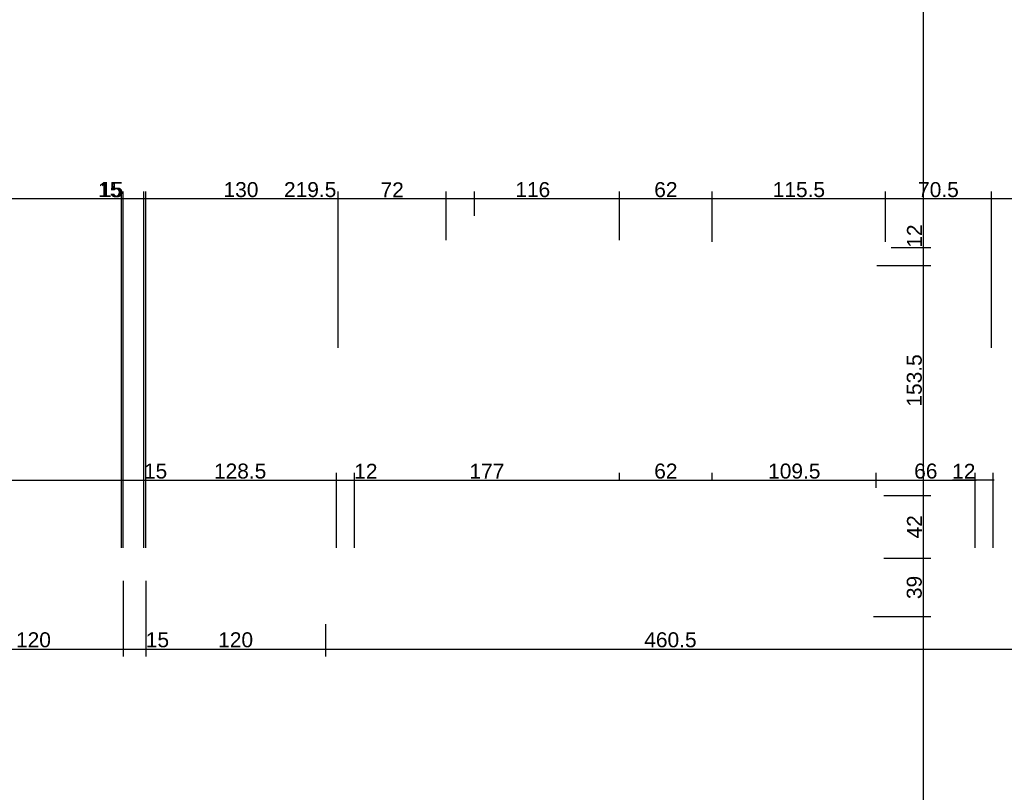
# Model space of a CAD drawing. Header units: millimetres. Extents: x 126553 to 403692, y -95821 to 38049.
# Tile 67 of 256: x 163452 to 164109, y -17840 to -17324. Entities that reach past the tile are written whole.
import ezdxf

# ---------------------------------------------------------------- set-up
doc = ezdxf.new("R2010")
doc.units = ezdxf.units.MM
doc.layers.add('11_wymiary', color=55, linetype='Continuous')
doc.layers.add('11_wymiary @ 50', color=55, linetype='Continuous')
doc.styles.add('11_RJ', font='arial.ttf')
doc.dimstyles.new('11_RJ (cc)', dxfattribs={"dimtxt": 0.2, "dimasz": 0.001, "dimexe": 0.1, "dimexo": 0.1, "dimgap": 0.02, "dimtad": 1, "dimdec": 1, "dimrnd": 0.5, "dimzin": 12, "dimdsep": 46, "dimtxsty": '11_RJ', "dimblk": 'OBLIQUE', "dimcen": 0, "dimdle": 0.01, "dimclrd": 256, "dimclre": 256, "dimclrt": 2, "dimazin": 3, "dimtfac": 1, "dimtdec": 1, "dimtofl": 0, "dimtmove": 0, "dimatfit": 3, "dimldrblk": 'DOT', "dimfxl": 1, "dimtolj": 1, "dimtzin": 13, "dimarcsym": 0})

# ---------------------------------------------------------------- blocks, each defined once
blk = doc.blocks.new('_Oblique')
at = {"color": 0, "linetype": 'ByBlock', "lineweight": -2}
blk.add_line((-0.5, -0.5), (0.5, 0.5), dxfattribs=at)
blk = doc.blocks.new('*D1698')
at = {"layer": '11_wymiary', "lineweight": -2, "transparency": 16777216}
for p, q in [((163314.37, -17586.6), (163314.37, -17636.67)), ((163519.87, -17676.74), (163519.87, -17626.67)), ((163313.87, -17631.67), (163520.37, -17631.67))]:
    blk.add_line(p, q, dxfattribs=at)
at = {"layer": 'Defpoints', "color": 0, "transparency": 16777216}
for p in [(163314.37, -17581.6), (163519.87, -17631.67), (163519.87, -17681.74)]:
    blk.add_point(p, dxfattribs=at)
at = {"layer": '11_wymiary', "lineweight": -2, "transparency": 16777216, "xscale": 0.05, "yscale": 0.05, "zscale": 0.05, "rotation": 180}
blk.add_blockref('_Oblique', (163314.37, -17631.67), dxfattribs=at)
at = {"layer": '11_wymiary', "lineweight": -2, "transparency": 16777216, "xscale": 0.05, "yscale": 0.05, "zscale": 0.05}
blk.add_blockref('_Oblique', (163519.87, -17631.67), dxfattribs=at)
at = {"layer": '11_wymiary', "color": 2, "transparency": 16777216, "insert": (163417.12, -17625.56), "char_height": 10, "attachment_point": 5, "style": '11_RJ'}
blk.add_mtext('\\A1;205.5', dxfattribs=at)
blk = doc.blocks.new('_Dot')
at = {"color": 0, "linetype": 'ByBlock', "lineweight": -2}
blk.add_line((-0.5, 0), (-1, 0), dxfattribs=at)
at = {"color": 0, "linetype": 'ByBlock', "const_width": 0.5}
blk.add_lwpolyline([(-0.25, 0, 1), (0.25, 0, 1)], format="xyb", close=True, dxfattribs=at)
blk = doc.blocks.new('*D1699')
at = {"layer": '11_wymiary', "lineweight": -2, "transparency": 16777216}
for p, q in [((163519.87, -17676.74), (163519.87, -17626.67)), ((163534.87, -17676.74), (163534.87, -17626.67)), ((163519.37, -17631.67), (163534.87, -17631.67)), ((163534.87, -17631.67), (163550.38, -17631.67))]:
    blk.add_line(p, q, dxfattribs=at)
at = {"layer": 'Defpoints', "color": 0, "transparency": 16777216}
for p in [(163534.87, -17631.67), (163519.87, -17681.74), (163534.87, -17681.74)]:
    blk.add_point(p, dxfattribs=at)
at = {"layer": '11_wymiary', "lineweight": -2, "transparency": 16777216, "xscale": 0.05, "yscale": 0.05, "zscale": 0.05, "rotation": 180}
blk.add_blockref('_Oblique', (163519.87, -17631.67), dxfattribs=at)
at = {"layer": '11_wymiary', "lineweight": -2, "transparency": 16777216, "xscale": 0.05, "yscale": 0.05, "zscale": 0.05}
blk.add_blockref('_Oblique', (163534.87, -17631.67), dxfattribs=at)
at = {"layer": '11_wymiary', "color": 2, "transparency": 16777216, "insert": (163542.65, -17625.56), "char_height": 10, "attachment_point": 5, "style": '11_RJ'}
blk.add_mtext('\\A1;15', dxfattribs=at)
blk = doc.blocks.new('*D1700')
at = {"layer": '11_wymiary', "lineweight": -2, "transparency": 16777216}
for p, q in [((163534.87, -17676.74), (163534.87, -17626.67)), ((163663.37, -17676.74), (163663.37, -17626.67)), ((163534.37, -17631.67), (163663.87, -17631.67))]:
    blk.add_line(p, q, dxfattribs=at)
at = {"layer": 'Defpoints', "color": 0, "transparency": 16777216}
for p in [(163663.37, -17631.67), (163534.87, -17681.74), (163663.37, -17681.74)]:
    blk.add_point(p, dxfattribs=at)
at = {"layer": '11_wymiary', "lineweight": -2, "transparency": 16777216, "xscale": 0.05, "yscale": 0.05, "zscale": 0.05, "rotation": 180}
blk.add_blockref('_Oblique', (163534.87, -17631.67), dxfattribs=at)
at = {"layer": '11_wymiary', "lineweight": -2, "transparency": 16777216, "xscale": 0.05, "yscale": 0.05, "zscale": 0.05}
blk.add_blockref('_Oblique', (163663.37, -17631.67), dxfattribs=at)
at = {"layer": '11_wymiary', "color": 2, "transparency": 16777216, "insert": (163599.12, -17625.56), "char_height": 10, "attachment_point": 5, "style": '11_RJ'}
blk.add_mtext('\\A1;128.5', dxfattribs=at)
blk = doc.blocks.new('*D1701')
at = {"layer": '11_wymiary', "lineweight": -2, "transparency": 16777216}
for p, q in [((163663.37, -17676.74), (163663.37, -17626.67)), ((163675.37, -17676.74), (163675.37, -17626.67)), ((163662.87, -17631.67), (163675.37, -17631.67)), ((163675.37, -17631.67), (163690.7, -17631.67))]:
    blk.add_line(p, q, dxfattribs=at)
at = {"layer": 'Defpoints', "color": 0, "transparency": 16777216}
for p in [(163675.37, -17631.67), (163663.37, -17681.74), (163675.37, -17681.74)]:
    blk.add_point(p, dxfattribs=at)
at = {"layer": '11_wymiary', "lineweight": -2, "transparency": 16777216, "xscale": 0.05, "yscale": 0.05, "zscale": 0.05, "rotation": 180}
blk.add_blockref('_Oblique', (163663.37, -17631.67), dxfattribs=at)
at = {"layer": '11_wymiary', "lineweight": -2, "transparency": 16777216, "xscale": 0.05, "yscale": 0.05, "zscale": 0.05}
blk.add_blockref('_Oblique', (163675.37, -17631.67), dxfattribs=at)
at = {"layer": '11_wymiary', "color": 2, "transparency": 16777216, "insert": (163683.06, -17625.65), "char_height": 10, "attachment_point": 5, "style": '11_RJ'}
blk.add_mtext('\\A1;12', dxfattribs=at)
blk = doc.blocks.new('*D1702')
at = {"layer": '11_wymiary', "lineweight": -2, "transparency": 16777216}
for p, q in [((163675.37, -17676.74), (163675.37, -17626.67)), ((163852.37, -17631.74), (163852.37, -17626.67)), ((163674.87, -17631.67), (163852.87, -17631.67))]:
    blk.add_line(p, q, dxfattribs=at)
at = {"layer": 'Defpoints', "color": 0, "transparency": 16777216}
for p in [(163852.37, -17631.67), (163852.37, -17636.74), (163675.37, -17681.74)]:
    blk.add_point(p, dxfattribs=at)
at = {"layer": '11_wymiary', "lineweight": -2, "transparency": 16777216, "xscale": 0.05, "yscale": 0.05, "zscale": 0.05, "rotation": 180}
blk.add_blockref('_Oblique', (163675.37, -17631.67), dxfattribs=at)
at = {"layer": '11_wymiary', "lineweight": -2, "transparency": 16777216, "xscale": 0.05, "yscale": 0.05, "zscale": 0.05}
blk.add_blockref('_Oblique', (163852.37, -17631.67), dxfattribs=at)
at = {"layer": '11_wymiary', "color": 2, "transparency": 16777216, "insert": (163763.87, -17625.65), "char_height": 10, "attachment_point": 5, "style": '11_RJ'}
blk.add_mtext('\\A1;177', dxfattribs=at)
blk = doc.blocks.new('*D1703')
at = {"layer": '11_wymiary', "lineweight": -2, "transparency": 16777216}
for p, q in [((163852.37, -17631.74), (163852.37, -17626.67)), ((163914.37, -17631.74), (163914.37, -17626.67)), ((163851.87, -17631.67), (163914.87, -17631.67))]:
    blk.add_line(p, q, dxfattribs=at)
at = {"layer": 'Defpoints', "color": 0, "transparency": 16777216}
for p in [(163852.37, -17636.74), (163914.37, -17631.67), (163914.37, -17636.74)]:
    blk.add_point(p, dxfattribs=at)
at = {"layer": '11_wymiary', "lineweight": -2, "transparency": 16777216, "xscale": 0.05, "yscale": 0.05, "zscale": 0.05, "rotation": 180}
blk.add_blockref('_Oblique', (163852.37, -17631.67), dxfattribs=at)
at = {"layer": '11_wymiary', "lineweight": -2, "transparency": 16777216, "xscale": 0.05, "yscale": 0.05, "zscale": 0.05}
blk.add_blockref('_Oblique', (163914.37, -17631.67), dxfattribs=at)
at = {"layer": '11_wymiary', "color": 2, "transparency": 16777216, "insert": (163883.37, -17625.56), "char_height": 10, "attachment_point": 5, "style": '11_RJ'}
blk.add_mtext('\\A1;62', dxfattribs=at)
blk = doc.blocks.new('*D805')
at = {"layer": '11_wymiary', "lineweight": -2, "transparency": 16777216}
for p, q in [((163521.12, -17698.74), (163521.12, -17749.36)), ((163401.12, -17727.74), (163401.12, -17749.36)), ((163400.62, -17744.36), (163521.62, -17744.36))]:
    blk.add_line(p, q, dxfattribs=at)
at = {"layer": 'Defpoints', "color": 0, "transparency": 16777216}
for p in [(163521.12, -17693.74), (163401.12, -17722.74), (163521.12, -17744.36)]:
    blk.add_point(p, dxfattribs=at)
at = {"layer": '11_wymiary', "lineweight": -2, "transparency": 16777216, "xscale": 0.05, "yscale": 0.05, "zscale": 0.05, "rotation": 180}
blk.add_blockref('_Oblique', (163401.12, -17744.36), dxfattribs=at)
at = {"layer": '11_wymiary', "lineweight": -2, "transparency": 16777216, "xscale": 0.05, "yscale": 0.05, "zscale": 0.05}
blk.add_blockref('_Oblique', (163521.12, -17744.36), dxfattribs=at)
at = {"layer": '11_wymiary', "color": 2, "transparency": 16777216, "insert": (163461.12, -17738.25), "char_height": 10, "attachment_point": 5, "style": '11_RJ'}
blk.add_mtext('\\A1;120', dxfattribs=at)
blk = doc.blocks.new('*D806')
at = {"layer": '11_wymiary', "lineweight": -2, "transparency": 16777216}
for p, q in [((163521.12, -17698.74), (163521.12, -17749.36)), ((163536.12, -17698.74), (163536.12, -17749.36)), ((163520.62, -17744.36), (163536.12, -17744.36)), ((163536.12, -17744.36), (163551.63, -17744.36))]:
    blk.add_line(p, q, dxfattribs=at)
at = {"layer": 'Defpoints', "color": 0, "transparency": 16777216}
for p in [(163521.12, -17693.74), (163536.12, -17693.74), (163536.12, -17744.36)]:
    blk.add_point(p, dxfattribs=at)
at = {"layer": '11_wymiary', "lineweight": -2, "transparency": 16777216, "xscale": 0.05, "yscale": 0.05, "zscale": 0.05, "rotation": 180}
blk.add_blockref('_Oblique', (163521.12, -17744.36), dxfattribs=at)
at = {"layer": '11_wymiary', "lineweight": -2, "transparency": 16777216, "xscale": 0.05, "yscale": 0.05, "zscale": 0.05}
blk.add_blockref('_Oblique', (163536.12, -17744.36), dxfattribs=at)
at = {"layer": '11_wymiary', "color": 2, "transparency": 16777216, "insert": (163543.9, -17738.25), "char_height": 10, "attachment_point": 5, "style": '11_RJ'}
blk.add_mtext('\\A1;15', dxfattribs=at)
blk = doc.blocks.new('*D807')
at = {"layer": '11_wymiary', "lineweight": -2, "transparency": 16777216}
for p, q in [((163536.12, -17698.74), (163536.12, -17749.36)), ((163656.12, -17727.74), (163656.12, -17749.36)), ((163535.62, -17744.36), (163656.62, -17744.36))]:
    blk.add_line(p, q, dxfattribs=at)
at = {"layer": 'Defpoints', "color": 0, "transparency": 16777216}
for p in [(163536.12, -17693.74), (163656.12, -17722.74), (163656.12, -17744.36)]:
    blk.add_point(p, dxfattribs=at)
at = {"layer": '11_wymiary', "lineweight": -2, "transparency": 16777216, "xscale": 0.05, "yscale": 0.05, "zscale": 0.05, "rotation": 180}
blk.add_blockref('_Oblique', (163536.12, -17744.36), dxfattribs=at)
at = {"layer": '11_wymiary', "lineweight": -2, "transparency": 16777216, "xscale": 0.05, "yscale": 0.05, "zscale": 0.05}
blk.add_blockref('_Oblique', (163656.12, -17744.36), dxfattribs=at)
at = {"layer": '11_wymiary', "color": 2, "transparency": 16777216, "insert": (163596.12, -17738.25), "char_height": 10, "attachment_point": 5, "style": '11_RJ'}
blk.add_mtext('\\A1;120', dxfattribs=at)
blk = doc.blocks.new('*D808')
at = {"layer": '11_wymiary', "lineweight": -2, "transparency": 16777216}
for p, q in [((163656.12, -17727.74), (163656.12, -17749.36)), ((164116.7, -17727.74), (164116.7, -17749.36)), ((163655.62, -17744.36), (164117.2, -17744.36))]:
    blk.add_line(p, q, dxfattribs=at)
at = {"layer": 'Defpoints', "color": 0, "transparency": 16777216}
for p in [(163656.12, -17722.74), (164116.7, -17722.74), (164116.7, -17744.36)]:
    blk.add_point(p, dxfattribs=at)
at = {"layer": '11_wymiary', "lineweight": -2, "transparency": 16777216, "xscale": 0.05, "yscale": 0.05, "zscale": 0.05, "rotation": 180}
blk.add_blockref('_Oblique', (163656.12, -17744.36), dxfattribs=at)
at = {"layer": '11_wymiary', "lineweight": -2, "transparency": 16777216, "xscale": 0.05, "yscale": 0.05, "zscale": 0.05}
blk.add_blockref('_Oblique', (164116.7, -17744.36), dxfattribs=at)
at = {"layer": '11_wymiary', "color": 2, "transparency": 16777216, "insert": (163886.41, -17738.25), "char_height": 10, "attachment_point": 5, "style": '11_RJ'}
blk.add_mtext('\\A1;460.5', dxfattribs=at)
blk = doc.blocks.new('*D832')
at = {"layer": '11_wymiary', "lineweight": -2, "transparency": 16777216}
for p, q in [((164089.97, -17676.74), (164089.97, -17626.67)), ((164101.97, -17676.74), (164101.97, -17626.67)), ((164089.97, -17631.67), (164074.64, -17631.67)), ((164102.47, -17631.67), (164089.97, -17631.67))]:
    blk.add_line(p, q, dxfattribs=at)
at = {"layer": 'Defpoints', "color": 0, "transparency": 16777216}
for p in [(164089.97, -17631.67), (164089.97, -17681.74), (164101.97, -17681.74)]:
    blk.add_point(p, dxfattribs=at)
at = {"layer": '11_wymiary', "lineweight": -2, "transparency": 16777216, "xscale": 0.05, "yscale": 0.05, "zscale": 0.05, "rotation": 180}
blk.add_blockref('_Oblique', (164089.97, -17631.67), dxfattribs=at)
at = {"layer": '11_wymiary', "lineweight": -2, "transparency": 16777216, "xscale": 0.05, "yscale": 0.05, "zscale": 0.05}
blk.add_blockref('_Oblique', (164101.97, -17631.67), dxfattribs=at)
at = {"layer": '11_wymiary', "color": 2, "transparency": 16777216, "insert": (164082.28, -17625.65), "char_height": 10, "attachment_point": 5, "style": '11_RJ'}
blk.add_mtext('\\A1;12', dxfattribs=at)
blk = doc.blocks.new('*D1034')
at = {"layer": '11_wymiary', "lineweight": -2, "transparency": 16777216}
for p, q in [((164022.03, -17722.74), (164060.38, -17722.74)), ((164055.38, -18160.62), (164055.38, -17722.24)), ((164014.37, -18160.12), (164060.38, -18160.12))]:
    blk.add_line(p, q, dxfattribs=at)
at = {"layer": 'Defpoints', "color": 0, "transparency": 16777216}
for p in [(164017.03, -17722.74), (164055.38, -17722.74), (164009.37, -18160.12)]:
    blk.add_point(p, dxfattribs=at)
at = {"layer": '11_wymiary', "lineweight": -2, "transparency": 16777216, "xscale": 0.05, "yscale": 0.05, "zscale": 0.05}
for p, rotation in [((164055.38, -17722.74), 90), ((164055.38, -18160.12), 270)]:
    blk.add_blockref('_Oblique', p, dxfattribs=dict(at, rotation=rotation))
at = {"layer": '11_wymiary', "color": 2, "transparency": 16777216, "insert": (164049.27, -17941.43), "char_height": 10, "attachment_point": 5, "rotation": 90, "style": '11_RJ'}
blk.add_mtext('\\A1;437.5', dxfattribs=at)
blk = doc.blocks.new('*D1035')
at = {"layer": '11_wymiary', "lineweight": -2, "transparency": 16777216}
for p, q in [((164028.87, -17683.74), (164060.38, -17683.74)), ((164055.38, -17723.24), (164055.38, -17683.24)), ((164022.03, -17722.74), (164060.38, -17722.74))]:
    blk.add_line(p, q, dxfattribs=at)
at = {"layer": 'Defpoints', "color": 0, "transparency": 16777216}
for p in [(164023.87, -17683.74), (164055.38, -17683.74), (164017.03, -17722.74)]:
    blk.add_point(p, dxfattribs=at)
at = {"layer": '11_wymiary', "lineweight": -2, "transparency": 16777216, "xscale": 0.05, "yscale": 0.05, "zscale": 0.05}
for p, rotation in [((164055.38, -17683.74), 90), ((164055.38, -17722.74), 270)]:
    blk.add_blockref('_Oblique', p, dxfattribs=dict(at, rotation=rotation))
at = {"layer": '11_wymiary', "color": 2, "transparency": 16777216, "insert": (164049.27, -17703.24), "char_height": 10, "attachment_point": 5, "rotation": 90, "style": '11_RJ'}
blk.add_mtext('\\A1;39', dxfattribs=at)
blk = doc.blocks.new('*D1036')
at = {"layer": '11_wymiary', "lineweight": -2, "transparency": 16777216}
for p, q in [((164028.87, -17641.74), (164060.38, -17641.74)), ((164055.38, -17684.24), (164055.38, -17641.24)), ((164028.87, -17683.74), (164060.38, -17683.74))]:
    blk.add_line(p, q, dxfattribs=at)
at = {"layer": 'Defpoints', "color": 0, "transparency": 16777216}
for p in [(164023.87, -17641.74), (164055.38, -17641.74), (164023.87, -17683.74)]:
    blk.add_point(p, dxfattribs=at)
at = {"layer": '11_wymiary', "lineweight": -2, "transparency": 16777216, "xscale": 0.05, "yscale": 0.05, "zscale": 0.05}
for p, rotation in [((164055.38, -17641.74), 90), ((164055.38, -17683.74), 270)]:
    blk.add_blockref('_Oblique', p, dxfattribs=dict(at, rotation=rotation))
at = {"layer": '11_wymiary', "color": 2, "transparency": 16777216, "insert": (164049.36, -17662.74), "char_height": 10, "attachment_point": 5, "rotation": 90, "style": '11_RJ'}
blk.add_mtext('\\A1;42', dxfattribs=at)
blk = doc.blocks.new('*D1037')
at = {"layer": '11_wymiary', "lineweight": -2, "transparency": 16777216}
for p, q in [((164024.26, -17488.24), (164060.38, -17488.24)), ((164055.38, -17642.24), (164055.38, -17487.74)), ((164028.87, -17641.74), (164060.38, -17641.74))]:
    blk.add_line(p, q, dxfattribs=at)
at = {"layer": 'Defpoints', "color": 0, "transparency": 16777216}
for p in [(164019.26, -17488.24), (164055.38, -17488.24), (164023.87, -17641.74)]:
    blk.add_point(p, dxfattribs=at)
at = {"layer": '11_wymiary', "lineweight": -2, "transparency": 16777216, "xscale": 0.05, "yscale": 0.05, "zscale": 0.05}
for p, rotation in [((164055.38, -17488.24), 90), ((164055.38, -17641.74), 270)]:
    blk.add_blockref('_Oblique', p, dxfattribs=dict(at, rotation=rotation))
at = {"layer": '11_wymiary', "color": 2, "transparency": 16777216, "insert": (164049.27, -17564.99), "char_height": 10, "attachment_point": 5, "rotation": 90, "style": '11_RJ'}
blk.add_mtext('\\A1;153.5', dxfattribs=at)
blk = doc.blocks.new('*D1038')
at = {"layer": '11_wymiary', "lineweight": -2, "transparency": 16777216}
for p, q in [((164055.38, -17476.24), (164055.38, -17460.91)), ((164033.73, -17476.24), (164060.38, -17476.24)), ((164055.38, -17488.74), (164055.38, -17476.24)), ((164024.26, -17488.24), (164060.38, -17488.24))]:
    blk.add_line(p, q, dxfattribs=at)
at = {"layer": 'Defpoints', "color": 0, "transparency": 16777216}
for p in [(164028.73, -17476.24), (164055.38, -17476.24), (164019.26, -17488.24)]:
    blk.add_point(p, dxfattribs=at)
at = {"layer": '11_wymiary', "lineweight": -2, "transparency": 16777216, "xscale": 0.05, "yscale": 0.05, "zscale": 0.05}
for p, rotation in [((164055.38, -17476.24), 90), ((164055.38, -17488.24), 270)]:
    blk.add_blockref('_Oblique', p, dxfattribs=dict(at, rotation=rotation))
at = {"layer": '11_wymiary', "color": 2, "transparency": 16777216, "insert": (164049.36, -17468.55), "char_height": 10, "attachment_point": 5, "rotation": 90, "style": '11_RJ'}
blk.add_mtext('\\A1;12', dxfattribs=at)
blk = doc.blocks.new('*D1039')
at = {"layer": '11_wymiary', "lineweight": -2, "transparency": 16777216}
for p, q in [((163974.37, -17028.24), (164060.38, -17028.24)), ((164055.38, -17476.74), (164055.38, -17027.74)), ((164033.73, -17476.24), (164060.38, -17476.24))]:
    blk.add_line(p, q, dxfattribs=at)
at = {"layer": 'Defpoints', "color": 0, "transparency": 16777216}
for p in [(163969.37, -17028.24), (164055.38, -17028.24), (164028.73, -17476.24)]:
    blk.add_point(p, dxfattribs=at)
at = {"layer": '11_wymiary', "lineweight": -2, "transparency": 16777216, "xscale": 0.05, "yscale": 0.05, "zscale": 0.05}
for p, rotation in [((164055.38, -17028.24), 90), ((164055.38, -17476.24), 270)]:
    blk.add_blockref('_Oblique', p, dxfattribs=dict(at, rotation=rotation))
at = {"layer": '11_wymiary', "color": 2, "transparency": 16777216, "insert": (164049.27, -17252.24), "char_height": 10, "attachment_point": 5, "rotation": 90, "style": '11_RJ'}
blk.add_mtext('\\A1;448', dxfattribs=at)
blk = doc.blocks.new('*D1040')
at = {"layer": '11_wymiary', "lineweight": -2, "transparency": 16777216}
for p, q in [((164023.87, -17636.74), (164023.87, -17626.67)), ((163913.87, -17631.67), (164024.37, -17631.67))]:
    blk.add_line(p, q, dxfattribs=at)
at = {"layer": 'Defpoints', "color": 0, "transparency": 16777216}
for p in [(163914.37, -17631.67), (164023.87, -17631.67), (164023.87, -17641.74)]:
    blk.add_point(p, dxfattribs=at)
at = {"layer": '11_wymiary', "lineweight": -2, "transparency": 16777216, "xscale": 0.05, "yscale": 0.05, "zscale": 0.05, "rotation": 180}
blk.add_blockref('_Oblique', (163914.37, -17631.67), dxfattribs=at)
at = {"layer": '11_wymiary', "lineweight": -2, "transparency": 16777216, "xscale": 0.05, "yscale": 0.05, "zscale": 0.05}
blk.add_blockref('_Oblique', (164023.87, -17631.67), dxfattribs=at)
at = {"layer": '11_wymiary', "color": 2, "transparency": 16777216, "insert": (163969.12, -17625.56), "char_height": 10, "attachment_point": 5, "style": '11_RJ'}
blk.add_mtext('\\A1;109.5', dxfattribs=at)
blk = doc.blocks.new('*D1041')
at = {"layer": '11_wymiary', "lineweight": -2, "transparency": 16777216}
for p, q in [((164023.87, -17636.74), (164023.87, -17626.67)), ((164023.37, -17631.67), (164090.47, -17631.67))]:
    blk.add_line(p, q, dxfattribs=at)
at = {"layer": 'Defpoints', "color": 0, "transparency": 16777216}
for p in [(164089.97, -17631.67), (164089.97, -17631.67), (164023.87, -17641.74)]:
    blk.add_point(p, dxfattribs=at)
at = {"layer": '11_wymiary', "lineweight": -2, "transparency": 16777216, "xscale": 0.05, "yscale": 0.05, "zscale": 0.05, "rotation": 180}
blk.add_blockref('_Oblique', (164023.87, -17631.67), dxfattribs=at)
at = {"layer": '11_wymiary', "lineweight": -2, "transparency": 16777216, "xscale": 0.05, "yscale": 0.05, "zscale": 0.05}
blk.add_blockref('_Oblique', (164089.97, -17631.67), dxfattribs=at)
at = {"layer": '11_wymiary', "color": 2, "transparency": 16777216, "insert": (164056.92, -17625.56), "char_height": 10, "attachment_point": 5, "style": '11_RJ'}
blk.add_mtext('\\A1;66', dxfattribs=at)
blk = doc.blocks.new('*D1099')
at = {"layer": '11_wymiary', "lineweight": -2, "transparency": 16777216}
for p, q in [((164100.71, -17543.22), (164100.71, -17438.7)), ((164238.91, -17459.24), (164238.91, -17438.7)), ((164239.41, -17443.7), (164100.21, -17443.7))]:
    blk.add_line(p, q, dxfattribs=at)
at = {"layer": 'Defpoints', "color": 0, "transparency": 16777216}
for p in [(164100.71, -17443.7), (164238.91, -17464.24), (164100.71, -17548.22)]:
    blk.add_point(p, dxfattribs=at)
at = {"layer": '11_wymiary', "lineweight": -2, "transparency": 16777216, "xscale": 0.05, "yscale": 0.05, "zscale": 0.05, "rotation": 180}
blk.add_blockref('_Oblique', (164100.71, -17443.7), dxfattribs=at)
at = {"layer": '11_wymiary', "lineweight": -2, "transparency": 16777216, "xscale": 0.05, "yscale": 0.05, "zscale": 0.05}
blk.add_blockref('_Oblique', (164238.91, -17443.7), dxfattribs=at)
at = {"layer": '11_wymiary', "color": 2, "transparency": 16777216, "insert": (164169.81, -17437.59), "char_height": 10, "attachment_point": 5, "style": '11_RJ'}
blk.add_mtext('\\A1;138', dxfattribs=at)
blk = doc.blocks.new('*D1100')
at = {"layer": '11_wymiary', "lineweight": -2, "transparency": 16777216}
for p, q in [((164030, -17472.51), (164030, -17438.7)), ((164100.71, -17543.22), (164100.71, -17438.7)), ((164101.21, -17443.7), (164029.5, -17443.7))]:
    blk.add_line(p, q, dxfattribs=at)
at = {"layer": 'Defpoints', "color": 0, "transparency": 16777216}
for p in [(164030, -17443.7), (164030, -17477.51), (164100.71, -17548.22)]:
    blk.add_point(p, dxfattribs=at)
at = {"layer": '11_wymiary', "lineweight": -2, "transparency": 16777216, "xscale": 0.05, "yscale": 0.05, "zscale": 0.05, "rotation": 180}
blk.add_blockref('_Oblique', (164030, -17443.7), dxfattribs=at)
at = {"layer": '11_wymiary', "lineweight": -2, "transparency": 16777216, "xscale": 0.05, "yscale": 0.05, "zscale": 0.05}
blk.add_blockref('_Oblique', (164100.71, -17443.7), dxfattribs=at)
at = {"layer": '11_wymiary', "color": 2, "transparency": 16777216, "insert": (164065.35, -17437.59), "char_height": 10, "attachment_point": 5, "style": '11_RJ'}
blk.add_mtext('\\A1;70.5', dxfattribs=at)
blk = doc.blocks.new('*D1101')
at = {"layer": '11_wymiary', "lineweight": -2, "transparency": 16777216}
for p, q in [((163914.37, -17472.51), (163914.37, -17438.7)), ((164030, -17472.51), (164030, -17438.7)), ((164030.5, -17443.7), (163913.87, -17443.7))]:
    blk.add_line(p, q, dxfattribs=at)
at = {"layer": 'Defpoints', "color": 0, "transparency": 16777216}
for p in [(163914.37, -17443.7), (163914.37, -17477.51), (164030, -17477.51)]:
    blk.add_point(p, dxfattribs=at)
at = {"layer": '11_wymiary', "lineweight": -2, "transparency": 16777216, "xscale": 0.05, "yscale": 0.05, "zscale": 0.05, "rotation": 180}
blk.add_blockref('_Oblique', (163914.37, -17443.7), dxfattribs=at)
at = {"layer": '11_wymiary', "lineweight": -2, "transparency": 16777216, "xscale": 0.05, "yscale": 0.05, "zscale": 0.05}
blk.add_blockref('_Oblique', (164030, -17443.7), dxfattribs=at)
at = {"layer": '11_wymiary', "color": 2, "transparency": 16777216, "insert": (163972.18, -17437.59), "char_height": 10, "attachment_point": 5, "style": '11_RJ'}
blk.add_mtext('\\A1;115.5', dxfattribs=at)
blk = doc.blocks.new('*D1102')
at = {"layer": '11_wymiary', "lineweight": -2, "transparency": 16777216}
for p, q in [((163852.37, -17471.24), (163852.37, -17438.7)), ((163914.37, -17472.51), (163914.37, -17438.7)), ((163914.87, -17443.7), (163851.87, -17443.7))]:
    blk.add_line(p, q, dxfattribs=at)
at = {"layer": 'Defpoints', "color": 0, "transparency": 16777216}
for p in [(163852.37, -17443.7), (163852.37, -17476.24), (163914.37, -17477.51)]:
    blk.add_point(p, dxfattribs=at)
at = {"layer": '11_wymiary', "lineweight": -2, "transparency": 16777216, "xscale": 0.05, "yscale": 0.05, "zscale": 0.05, "rotation": 180}
blk.add_blockref('_Oblique', (163852.37, -17443.7), dxfattribs=at)
at = {"layer": '11_wymiary', "lineweight": -2, "transparency": 16777216, "xscale": 0.05, "yscale": 0.05, "zscale": 0.05}
blk.add_blockref('_Oblique', (163914.37, -17443.7), dxfattribs=at)
at = {"layer": '11_wymiary', "color": 2, "transparency": 16777216, "insert": (163883.37, -17437.59), "char_height": 10, "attachment_point": 5, "style": '11_RJ'}
blk.add_mtext('\\A1;62', dxfattribs=at)
blk = doc.blocks.new('*D1103')
at = {"layer": '11_wymiary', "lineweight": -2, "transparency": 16777216}
for p, q in [((163736.61, -17471.24), (163736.61, -17438.7)), ((163852.37, -17471.24), (163852.37, -17438.7)), ((163852.87, -17443.7), (163736.11, -17443.7))]:
    blk.add_line(p, q, dxfattribs=at)
at = {"layer": 'Defpoints', "color": 0, "transparency": 16777216}
for p in [(163736.61, -17443.7), (163736.61, -17476.24), (163852.37, -17476.24)]:
    blk.add_point(p, dxfattribs=at)
at = {"layer": '11_wymiary', "lineweight": -2, "transparency": 16777216, "xscale": 0.05, "yscale": 0.05, "zscale": 0.05, "rotation": 180}
blk.add_blockref('_Oblique', (163736.61, -17443.7), dxfattribs=at)
at = {"layer": '11_wymiary', "lineweight": -2, "transparency": 16777216, "xscale": 0.05, "yscale": 0.05, "zscale": 0.05}
blk.add_blockref('_Oblique', (163852.37, -17443.7), dxfattribs=at)
at = {"layer": '11_wymiary', "color": 2, "transparency": 16777216, "insert": (163794.49, -17437.59), "char_height": 10, "attachment_point": 5, "style": '11_RJ'}
blk.add_mtext('\\A1;116', dxfattribs=at)
blk = doc.blocks.new('*D1104')
at = {"layer": '11_wymiary', "lineweight": -2, "transparency": 16777216}
for p, q in [((163664.63, -17543.22), (163664.63, -17438.7)), ((163736.61, -17471.24), (163736.61, -17438.7)), ((163737.11, -17443.7), (163664.13, -17443.7))]:
    blk.add_line(p, q, dxfattribs=at)
at = {"layer": 'Defpoints', "color": 0, "transparency": 16777216}
for p in [(163664.63, -17443.7), (163736.61, -17476.24), (163664.63, -17548.22)]:
    blk.add_point(p, dxfattribs=at)
at = {"layer": '11_wymiary', "lineweight": -2, "transparency": 16777216, "xscale": 0.05, "yscale": 0.05, "zscale": 0.05, "rotation": 180}
blk.add_blockref('_Oblique', (163664.63, -17443.7), dxfattribs=at)
at = {"layer": '11_wymiary', "lineweight": -2, "transparency": 16777216, "xscale": 0.05, "yscale": 0.05, "zscale": 0.05}
blk.add_blockref('_Oblique', (163736.61, -17443.7), dxfattribs=at)
at = {"layer": '11_wymiary', "color": 2, "transparency": 16777216, "insert": (163700.62, -17437.68), "char_height": 10, "attachment_point": 5, "style": '11_RJ'}
blk.add_mtext('\\A1;72', dxfattribs=at)
blk = doc.blocks.new('*D1105')
at = {"layer": '11_wymiary', "lineweight": -2, "transparency": 16777216}
for p, q in [((163534.77, -17676.74), (163534.77, -17438.7)), ((163664.63, -17543.22), (163664.63, -17438.7)), ((163665.13, -17443.7), (163534.27, -17443.7))]:
    blk.add_line(p, q, dxfattribs=at)
at = {"layer": 'Defpoints', "color": 0, "transparency": 16777216}
for p in [(163534.77, -17443.7), (163664.63, -17548.22), (163534.77, -17681.74)]:
    blk.add_point(p, dxfattribs=at)
at = {"layer": '11_wymiary', "lineweight": -2, "transparency": 16777216, "xscale": 0.05, "yscale": 0.05, "zscale": 0.05, "rotation": 180}
blk.add_blockref('_Oblique', (163534.77, -17443.7), dxfattribs=at)
at = {"layer": '11_wymiary', "lineweight": -2, "transparency": 16777216, "xscale": 0.05, "yscale": 0.05, "zscale": 0.05}
blk.add_blockref('_Oblique', (163664.63, -17443.7), dxfattribs=at)
at = {"layer": '11_wymiary', "color": 2, "transparency": 16777216, "insert": (163599.7, -17437.59), "char_height": 10, "attachment_point": 5, "style": '11_RJ'}
blk.add_mtext('\\A1;130', dxfattribs=at)
blk = doc.blocks.new('*D1106')
at = {"layer": '11_wymiary', "lineweight": -2, "transparency": 16777216}
for p, q in [((163519.87, -17676.74), (163519.87, -17438.7)), ((163534.77, -17676.74), (163534.77, -17438.7)), ((163519.87, -17443.7), (163504.36, -17443.7)), ((163535.27, -17443.7), (163519.87, -17443.7))]:
    blk.add_line(p, q, dxfattribs=at)
at = {"layer": 'Defpoints', "color": 0, "transparency": 16777216}
for p in [(163519.87, -17443.7), (163519.87, -17681.74), (163534.77, -17681.74)]:
    blk.add_point(p, dxfattribs=at)
at = {"layer": '11_wymiary', "lineweight": -2, "transparency": 16777216, "xscale": 0.05, "yscale": 0.05, "zscale": 0.05, "rotation": 180}
blk.add_blockref('_Oblique', (163519.87, -17443.7), dxfattribs=at)
at = {"layer": '11_wymiary', "lineweight": -2, "transparency": 16777216, "xscale": 0.05, "yscale": 0.05, "zscale": 0.05}
blk.add_blockref('_Oblique', (163534.77, -17443.7), dxfattribs=at)
at = {"layer": '11_wymiary', "color": 2, "transparency": 16777216, "insert": (163512.09, -17437.59), "char_height": 10, "attachment_point": 5, "style": '11_RJ'}
blk.add_mtext('\\A1;15', dxfattribs=at)
blk = doc.blocks.new('*D1107')
at = {"layer": '11_wymiary', "lineweight": -2, "transparency": 16777216}
for p, q in [((163314.37, -17454.74), (163314.37, -17438.7)), ((163519.87, -17676.74), (163519.87, -17438.7)), ((163520.37, -17443.7), (163313.87, -17443.7))]:
    blk.add_line(p, q, dxfattribs=at)
at = {"layer": 'Defpoints', "color": 0, "transparency": 16777216}
for p in [(163314.37, -17443.7), (163314.37, -17459.74), (163519.87, -17681.74)]:
    blk.add_point(p, dxfattribs=at)
at = {"layer": '11_wymiary', "lineweight": -2, "transparency": 16777216, "xscale": 0.05, "yscale": 0.05, "zscale": 0.05, "rotation": 180}
blk.add_blockref('_Oblique', (163314.37, -17443.7), dxfattribs=at)
at = {"layer": '11_wymiary', "lineweight": -2, "transparency": 16777216, "xscale": 0.05, "yscale": 0.05, "zscale": 0.05}
blk.add_blockref('_Oblique', (163519.87, -17443.7), dxfattribs=at)
at = {"layer": '11_wymiary', "color": 2, "transparency": 16777216, "insert": (163417.12, -17437.59), "char_height": 10, "attachment_point": 5, "style": '11_RJ'}
blk.add_mtext('\\A1;205.5', dxfattribs=at)
blk = doc.blocks.new('*D1162')
at = {"layer": '11_wymiary', "lineweight": -2, "transparency": 16777216}
for p, q in [((163536.12, -17676.74), (163536.12, -17438.7)), ((163755.62, -17455.02), (163755.62, -17438.7)), ((163756.12, -17443.7), (163535.62, -17443.7))]:
    blk.add_line(p, q, dxfattribs=at)
at = {"layer": 'Defpoints', "color": 0, "transparency": 16777216}
for p in [(163536.12, -17443.7), (163755.62, -17460.02), (163536.12, -17681.74)]:
    blk.add_point(p, dxfattribs=at)
at = {"layer": '11_wymiary', "lineweight": -2, "transparency": 16777216, "xscale": 0.05, "yscale": 0.05, "zscale": 0.05, "rotation": 180}
blk.add_blockref('_Oblique', (163536.12, -17443.7), dxfattribs=at)
at = {"layer": '11_wymiary', "lineweight": -2, "transparency": 16777216, "xscale": 0.05, "yscale": 0.05, "zscale": 0.05}
blk.add_blockref('_Oblique', (163755.62, -17443.7), dxfattribs=at)
at = {"layer": '11_wymiary', "color": 2, "transparency": 16777216, "insert": (163645.87, -17437.59), "char_height": 10, "attachment_point": 5, "style": '11_RJ'}
blk.add_mtext('\\A1;219.5', dxfattribs=at)
blk = doc.blocks.new('*D1163')
at = {"layer": '11_wymiary', "lineweight": -2, "transparency": 16777216}
for p, q in [((163521.12, -17676.74), (163521.12, -17438.7)), ((163536.12, -17676.74), (163536.12, -17438.7)), ((163521.12, -17443.7), (163505.61, -17443.7)), ((163536.62, -17443.7), (163521.12, -17443.7))]:
    blk.add_line(p, q, dxfattribs=at)
at = {"layer": 'Defpoints', "color": 0, "transparency": 16777216}
for p in [(163521.12, -17443.7), (163521.12, -17681.74), (163536.12, -17681.74)]:
    blk.add_point(p, dxfattribs=at)
at = {"layer": '11_wymiary', "lineweight": -2, "transparency": 16777216, "xscale": 0.05, "yscale": 0.05, "zscale": 0.05, "rotation": 180}
blk.add_blockref('_Oblique', (163521.12, -17443.7), dxfattribs=at)
at = {"layer": '11_wymiary', "lineweight": -2, "transparency": 16777216, "xscale": 0.05, "yscale": 0.05, "zscale": 0.05}
blk.add_blockref('_Oblique', (163536.12, -17443.7), dxfattribs=at)
at = {"layer": '11_wymiary', "color": 2, "transparency": 16777216, "insert": (163513.34, -17437.59), "char_height": 10, "attachment_point": 5, "style": '11_RJ'}
blk.add_mtext('\\A1;15', dxfattribs=at)

msp = doc.modelspace()

# ---------------------------------------------------------------- dimensions: what is measured, and where the dimension line sits
at = {"layer": '11_wymiary @ 50'}
for base, p1, p2, angle, picture, middle in [((164055.37657, -17028.24344), (164028.73081, -17476.24344), (163969.36721, -17028.24344), 90, '*D1039', (164049.27084, -17252.24344)), ((164055.37657, -17476.24344), (164019.26277, -17488.24344), (164028.73081, -17476.24344), 90, '*D1038', (164049.3561, -17468.55292)), ((164055.37657, -17488.24344), (164023.86855, -17641.74344), (164019.26277, -17488.24344), 90, '*D1037', (164049.26743, -17564.99344)), ((164089.97345, -17631.66573), (164101.97345, -17681.74344), (164089.97345, -17681.74344), 180, '*D832', (164082.28293, -17625.64527)), ((164055.37657, -17641.74344), (164023.86855, -17683.74344), (164023.86855, -17641.74344), 90, '*D1036', (164049.3561, -17662.74344)), ((164055.37657, -17683.74344), (164017.03419, -17722.74344), (164023.86855, -17683.74344), 90, '*D1035', (164049.26743, -17703.24344)), ((164055.37657, -17722.74344), (164009.36721, -18160.1237), (164017.03419, -17722.74344), 90, '*D1034', (164049.26743, -17941.43357))]:
    dim = msp.add_linear_dim(base=base, p1=p1, p2=p2, angle=angle, dimstyle='11_RJ (cc)', override={"dimscale": 50, "dimtix": 0, "dimtofl": 0, "dimtmove": 0, "dimatfit": 3}, dxfattribs=at)
    dim.commit()
    dim.dimension.update_dxf_attribs({"geometry": picture, "text_midpoint": middle})
for base, p1, p2, picture, middle in [((163314.36721, -17443.69923), (163519.86721, -17681.74344), (163314.36721, -17459.74344), '*D1107', (163417.11721, -17437.5935)), ((163519.86721, -17443.69923), (163534.77145, -17681.74344), (163519.86721, -17681.74344), '*D1106', (163512.08802, -17437.5935)), ((163521.11721, -17443.69923), (163536.11721, -17681.74344), (163521.11721, -17681.74344), '*D1163', (163513.33802, -17437.5935)), ((163534.77145, -17443.69923), (163664.63319, -17548.2201), (163534.77145, -17681.74344), '*D1105', (163599.70232, -17437.59008)), ((163536.11721, -17443.69923), (163755.61721, -17460.01979), (163536.11721, -17681.74344), '*D1162', (163645.86721, -17437.5935)), ((163664.63319, -17443.69923), (163736.60985, -17476.24344), (163664.63319, -17548.2201), '*D1104', (163700.62152, -17437.67876)), ((163736.60985, -17443.69923), (163852.36721, -17476.24344), (163736.60985, -17476.24344), '*D1103', (163794.48853, -17437.5935)), ((163852.36721, -17443.69923), (163914.36721, -17477.50942), (163852.36721, -17476.24344), '*D1102', (163883.36721, -17437.5935)), ((163914.36721, -17443.69923), (164029.99679, -17477.50942), (163914.36721, -17477.50942), '*D1101', (163972.182, -17437.5935)), ((164029.99679, -17443.69923), (164100.70747, -17548.2201), (164029.99679, -17477.50942), '*D1100', (164065.35213, -17437.5935)), ((164100.70747, -17443.69923), (164238.911, -17464.24344), (164100.70747, -17548.2201), '*D1099', (164169.80923, -17437.59008)), ((163519.86721, -17631.66573), (163314.36721, -17581.5977), (163519.86721, -17681.74344), '*D1698', (163417.11721, -17625.56)), ((163534.86721, -17631.66573), (163519.86721, -17681.74344), (163534.86721, -17681.74344), '*D1699', (163542.64641, -17625.56)), ((163663.36721, -17631.66573), (163534.86721, -17681.74344), (163663.36721, -17681.74344), '*D1700', (163599.11721, -17625.56)), ((163675.36721, -17631.66573), (163663.36721, -17681.74344), (163675.36721, -17681.74344), '*D1701', (163683.05773, -17625.64527)), ((163852.36721, -17631.66573), (163675.36721, -17681.74344), (163852.36721, -17636.74344), '*D1702', (163763.86721, -17625.64527)), ((163914.36721, -17631.66573), (163852.36721, -17636.74344), (163914.36721, -17636.74344), '*D1703', (163883.36721, -17625.56)), ((164023.86855, -17631.66573), (163914.36721, -17631.66573), (164023.86855, -17641.74344), '*D1040', (163969.11788, -17625.56)), ((164089.97345, -17631.66573), (164023.86855, -17641.74344), (164089.97345, -17631.66573), '*D1041', (164056.921, -17625.56)), ((163521.11721, -17744.35708), (163401.11721, -17722.74344), (163521.11721, -17693.74344), '*D805', (163461.11721, -17738.25135)), ((163536.11721, -17744.35708), (163521.11721, -17693.74344), (163536.11721, -17693.74344), '*D806', (163543.89641, -17738.25135)), ((163656.11721, -17744.35708), (163536.11721, -17693.74344), (163656.11721, -17722.74344), '*D807', (163596.11721, -17738.25135)), ((164116.70118, -17744.35708), (163656.11721, -17722.74344), (164116.70118, -17722.74344), '*D808', (163886.40919, -17738.25135))]:
    dim = msp.add_linear_dim(base=base, p1=p1, p2=p2, dimstyle='11_RJ (cc)', override={"dimscale": 50, "dimtix": 0, "dimtofl": 0, "dimtmove": 0, "dimatfit": 3}, dxfattribs=at)
    dim.commit()
    dim.dimension.update_dxf_attribs({"geometry": picture, "text_midpoint": middle})

doc.saveas('drawing.dxf')
